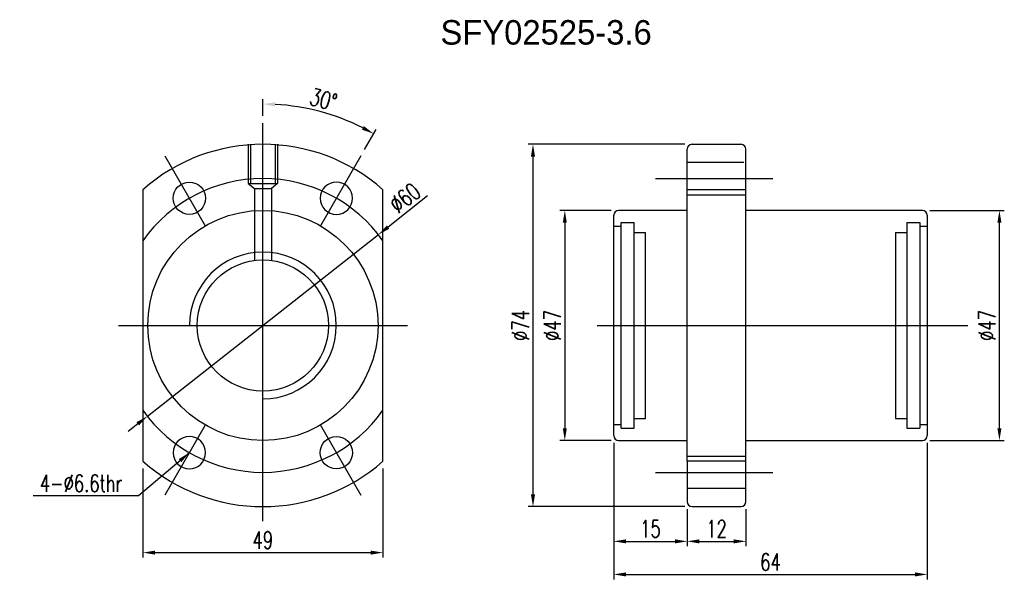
# Model space of a CAD drawing. Extents: x -595 to 1231, y -1825 to 101.
import ezdxf

# ---------------------------------------------------------------- set-up
doc = ezdxf.new("R2010")
doc.units = 0
doc.header["$MEASUREMENT"] = 0
doc.header["$PDMODE"] = 2
doc.linetypes.add('$RECOVER_051013101347-0', pattern=[0])
doc.layers.get('DEFPOINTS').update_dxf_attribs({"linetype": 'CONTINUOUS'})
doc.layers.add('layer 1', color=7, linetype='CONTINUOUS')
doc.styles.add('DIM-7', font='SIMPLEX.shx', dxfattribs={"width": 0.7, "bigfont": 'chineset.shx'})
doc.dimstyles.new('CNS', dxfattribs={"dimtxt": 3.5, "dimasz": 2.5, "dimexe": 1, "dimexo": 1.5, "dimgap": 0.09, "dimtad": 0, "dimdsep": 46, "dimtxsty": 'DIM-7', "dimcen": 0.09, "dimclrd": 1, "dimclre": 1, "dimclrt": 4, "dimadec": 0, "dimazin": 0, "dimtfac": 1, "dimtix": 1, "dimtmove": 2, "dimatfit": 3, "dimfxl": 1, "dimtvp": 0.971429, "dimtolj": 1, "dimarcsym": 0})

# ---------------------------------------------------------------- blocks, each defined once
blk = doc.blocks.new('*D2')
at = {"layer": 'DEFPOINTS', "color": 0, "transparency": 16777216}
for p in [(32.88, 61.79), (21.9, 14.79), (32.88, 14.79)]:
    blk.add_point(p, dxfattribs=at)
at = {"layer": 'layer 1', "lineweight": -2, "transparency": 16777216}
for p, q in [((31.38, 61.79), (20.9, 61.79)), ((21.9, 59.29), (21.9, 17.29)), ((31.38, 14.79), (20.9, 14.79))]:
    blk.add_line(p, q, dxfattribs=at)
at = {"layer": 'layer 1', "transparency": 16777216}
for points in [[(21.48, 59.29), (22.31, 59.29), (21.9, 61.79)], [(21.48, 17.29), (22.31, 17.29), (21.9, 14.79)]]:
    blk.add_solid(points, dxfattribs=at)
at = {"layer": 'layer 1', "transparency": 16777216, "insert": (19.35, 38.29), "char_height": 3.5, "attachment_point": 5, "rotation": 90, "style": 'DIM-7'}
blk.add_mtext('\\A1;%%C47', dxfattribs=at)
blk = doc.blocks.new('*D3')
at = {"layer": 'DEFPOINTS', "color": 0, "transparency": 16777216}
for p in [(31.88, 15.79), (46.88, 2.29), (46.88, -5.8)]:
    blk.add_point(p, dxfattribs=at)
at = {"layer": 'layer 1', "lineweight": -2, "transparency": 16777216}
for p, q in [((31.88, 14.29), (31.88, -6.8)), ((46.88, 0.79), (46.88, -6.8)), ((34.38, -5.8), (44.38, -5.8))]:
    blk.add_line(p, q, dxfattribs=at)
at = {"layer": 'layer 1', "transparency": 16777216}
for points in [[(34.38, -5.39), (34.38, -6.22), (31.88, -5.8)], [(44.38, -5.39), (44.38, -6.22), (46.88, -5.8)]]:
    blk.add_solid(points, dxfattribs=at)
at = {"layer": 'layer 1', "transparency": 16777216, "insert": (39.38, -3.25), "char_height": 3.5, "attachment_point": 5, "style": 'DIM-7'}
blk.add_mtext('\\A1;15', dxfattribs=at)
blk = doc.blocks.new('*D4')
at = {"layer": 'DEFPOINTS', "color": 0, "transparency": 16777216}
for p in [(46.88, 2.29), (58.88, 2.29), (58.88, -5.8)]:
    blk.add_point(p, dxfattribs=at)
at = {"layer": 'layer 1', "lineweight": -2, "transparency": 16777216}
for p, q in [((46.88, 0.79), (46.88, -6.8)), ((58.88, 0.79), (58.88, -6.8)), ((49.38, -5.8), (56.38, -5.8))]:
    blk.add_line(p, q, dxfattribs=at)
at = {"layer": 'layer 1', "transparency": 16777216}
for points in [[(49.38, -5.39), (49.38, -6.22), (46.88, -5.8)], [(56.38, -5.39), (56.38, -6.22), (58.88, -5.8)]]:
    blk.add_solid(points, dxfattribs=at)
at = {"layer": 'layer 1', "transparency": 16777216, "insert": (52.88, -3.25), "char_height": 3.5, "attachment_point": 5, "style": 'DIM-7'}
blk.add_mtext('\\A1;12', dxfattribs=at)
blk = doc.blocks.new('*D5')
at = {"layer": 'DEFPOINTS', "color": 0, "transparency": 16777216}
for p in [(31.88, 15.79), (95.88, 15.79), (95.88, -12.56)]:
    blk.add_point(p, dxfattribs=at)
at = {"layer": 'layer 1', "lineweight": -2, "transparency": 16777216}
for p, q in [((31.88, 14.29), (31.88, -13.56)), ((95.88, 14.29), (95.88, -13.56)), ((34.38, -12.56), (93.38, -12.56))]:
    blk.add_line(p, q, dxfattribs=at)
at = {"layer": 'layer 1', "transparency": 16777216}
for points in [[(34.38, -12.14), (34.38, -12.97), (31.88, -12.56)], [(93.38, -12.14), (93.38, -12.97), (95.88, -12.56)]]:
    blk.add_solid(points, dxfattribs=at)
at = {"layer": 'layer 1', "transparency": 16777216, "insert": (63.88, -10.01), "char_height": 3.5, "attachment_point": 5, "style": 'DIM-7'}
blk.add_mtext('\\A1;64', dxfattribs=at)
blk = doc.blocks.new('*D6')
at = {"layer": 'DEFPOINTS', "color": 0, "transparency": 16777216}
for p in [(94.88, 61.79), (110.61, 61.79), (94.88, 14.79)]:
    blk.add_point(p, dxfattribs=at)
at = {"layer": 'layer 1', "lineweight": -2, "transparency": 16777216}
for p, q in [((96.38, 61.79), (111.61, 61.79)), ((110.61, 17.29), (110.61, 59.29)), ((96.38, 14.79), (111.61, 14.79))]:
    blk.add_line(p, q, dxfattribs=at)
at = {"layer": 'layer 1', "transparency": 16777216}
for points in [[(110.19, 59.29), (111.02, 59.29), (110.61, 61.79)], [(110.19, 17.29), (111.02, 17.29), (110.61, 14.79)]]:
    blk.add_solid(points, dxfattribs=at)
at = {"layer": 'layer 1', "transparency": 16777216, "insert": (108.06, 38.29), "char_height": 3.5, "attachment_point": 5, "rotation": 90, "style": 'DIM-7'}
blk.add_mtext('\\A1;%%C47', dxfattribs=at)
blk = doc.blocks.new('*D7')
at = {"layer": 'DEFPOINTS', "color": 0, "transparency": 16777216}
for p in [(-24.26, 80.79), (-39.73, 79.61), (-19.73, 72.93), (-27.98, 58.64), (-39.73, -3.97)]:
    blk.add_point(p, dxfattribs=at)
at = {"layer": 'layer 1', "lineweight": -2, "transparency": 16777216}
for p, q in [((-39.73, 81.11), (-39.73, 84.51)), ((-18.98, 74.23), (-16.62, 78.32))]:
    blk.add_line(p, q, dxfattribs=at)
blk.add_arc((-39.73, 38.29), 45.22, 63.1679, 86.8321, dxfattribs=at)
at = {"layer": 'layer 1', "transparency": 16777216}
for points in [[(-37.24, 83.03), (-37.22, 83.86), (-39.73, 83.51)], [(-19.12, 79.01), (-19.52, 78.28), (-17.12, 77.45)]]:
    blk.add_solid(points, dxfattribs=at)
at = {"layer": 'layer 1', "transparency": 16777216, "insert": (-27.37, 84.43), "char_height": 3.5, "attachment_point": 5, "rotation": 345, "style": 'DIM-7'}
blk.add_mtext('\\A1;30°', dxfattribs=at)
blk = doc.blocks.new('*D8')
at = {"layer": 'DEFPOINTS', "color": 0, "transparency": 16777216}
for p in [(-64.23, 10.56), (-15.23, 10.56), (-15.23, -8.1)]:
    blk.add_point(p, dxfattribs=at)
at = {"layer": 'layer 1', "lineweight": -2, "transparency": 16777216}
for p, q in [((-64.23, 9.06), (-64.23, -9.1)), ((-15.23, 9.06), (-15.23, -9.1)), ((-61.73, -8.1), (-17.73, -8.1))]:
    blk.add_line(p, q, dxfattribs=at)
at = {"layer": 'layer 1', "transparency": 16777216}
for points in [[(-61.73, -7.69), (-61.73, -8.52), (-64.23, -8.1)], [(-17.73, -7.69), (-17.73, -8.52), (-15.23, -8.1)]]:
    blk.add_solid(points, dxfattribs=at)
at = {"layer": 'layer 1', "transparency": 16777216, "insert": (-39.73, -5.55), "char_height": 3.5, "attachment_point": 5, "style": 'DIM-7'}
blk.add_mtext('\\A1;49', dxfattribs=at)
blk = doc.blocks.new('*D9')
at = {"layer": 'DEFPOINTS', "color": 0, "transparency": 16777216}
for p in [(-16.15, 56.84), (-63.31, 19.75)]:
    blk.add_point(p, dxfattribs=at)
at = {"layer": 'layer 1', "lineweight": -2, "transparency": 16777216}
for p, q in [((-6.1, 64.74), (-14.18, 58.38)), ((-63.31, 19.75), (-16.15, 56.84)), ((-65.28, 18.2), (-67.24, 16.66))]:
    blk.add_line(p, q, dxfattribs=at)
at = {"layer": 'layer 1', "transparency": 16777216}
for points in [[(-14.44, 58.71), (-13.93, 58.05), (-16.15, 56.84)], [(-65.54, 18.53), (-65.02, 17.87), (-63.31, 19.75)]]:
    blk.add_solid(points, dxfattribs=at)
at = {"layer": 'layer 1', "transparency": 16777216, "insert": (-10.74, 64.34), "char_height": 3.5, "attachment_point": 5, "rotation": 38.1813, "style": 'DIM-7'}
blk.add_mtext('\\A1;∅60', dxfattribs=at)
blk = doc.blocks.new('*D10')
at = {"layer": 'DEFPOINTS', "color": 0, "transparency": 16777216}
for p in [(47.88, 75.29), (15.4, 1.29), (47.88, 1.29)]:
    blk.add_point(p, dxfattribs=at)
at = {"layer": 'layer 1', "lineweight": -2, "transparency": 16777216}
for p, q in [((46.38, 75.29), (14.4, 75.29)), ((15.4, 72.79), (15.4, 3.79)), ((46.38, 1.29), (14.4, 1.29))]:
    blk.add_line(p, q, dxfattribs=at)
at = {"layer": 'layer 1', "transparency": 16777216}
for points in [[(14.98, 72.79), (15.82, 72.79), (15.4, 75.29)], [(14.98, 3.79), (15.82, 3.79), (15.4, 1.29)]]:
    blk.add_solid(points, dxfattribs=at)
at = {"layer": 'layer 1', "transparency": 16777216, "insert": (12.85, 38.29), "char_height": 3.5, "attachment_point": 5, "rotation": 90, "style": 'DIM-7'}
blk.add_mtext('\\A1;%%C74', dxfattribs=at)

msp = doc.modelspace()

# ---------------------------------------------------------------- linework, layer by layer
at = {"layer": 'layer 1', "ltscale": 5}
for p, q in [((-39.731, -1.709), (-39.731, 79.609)), ((-42.731, 75.291), (-42.731, 67.291)), ((-42.231, 75.291), (-42.231, 67.291)), ((-37.231, 75.291), (-37.231, 67.291)), ((-36.731, 75.291), (-36.731, 67.291)), ((58.411, 71.591), (46.876, 71.591)), ((-42.731, 67.291), (-41.472, 66.291)), ((-42.731, 67.291), (-36.731, 67.291)), ((40.376, 68.291), (64.376, 68.291)), ((-41.472, 66.291), (-37.989, 66.291)), ((-41.472, 66.291), (-41.472, 51.577)), ((-37.989, 66.291), (-37.989, 51.577)), ((46.876, 64.991), (58.876, 64.991)), ((31.876, 58.541), (33.376, 58.541)), ((33.376, 17.291), (33.376, 59.291)), ((33.376, 59.291), (36.026, 59.291)), ((36.026, 17.291), (36.026, 59.291)), ((91.726, 59.291), (91.726, 17.291)), ((91.726, 59.291), (94.376, 59.291)), ((94.376, 59.291), (94.376, 17.291)), ((94.376, 58.541), (95.876, 58.541)), ((36.026, 57.291), (38.376, 57.291)), ((38.376, 19.291), (38.376, 57.291)), ((89.376, 57.291), (89.376, 19.291)), ((89.376, 57.291), (91.726, 57.291)), ((-69.231, 38.291), (-10.231, 38.291)), ((28.5, 38.291), (104.129, 38.291)), ((36.026, 19.291), (38.376, 19.291)), ((89.376, 19.291), (91.726, 19.291)), ((31.876, 18.041), (33.376, 18.041)), ((33.376, 17.291), (36.026, 17.291)), ((91.726, 17.291), (94.376, 17.291)), ((94.376, 18.041), (95.876, 18.041)), ((46.876, 11.591), (58.876, 11.591)), ((40.376, 8.291), (64.376, 8.291)), ((58.876, 4.991), (46.876, 4.991))]:
    msp.add_line(p, q, dxfattribs=at)
at = {"layer": 'layer 1', "linetype": 'Continuous'}
for p, q in [((47.876, 75.291), (57.876, 75.291)), ((46.876, 66.017), (46.876, 74.291)), ((58.876, 2.291), (58.876, 74.291)), ((-64.231, 66.017), (-64.231, 10.565)), ((-15.231, 10.565), (-15.231, 66.017)), ((58.876, 66.017), (46.876, 66.017)), ((46.876, 10.565), (46.876, 66.017)), ((31.876, 15.791), (31.876, 60.791)), ((46.876, 61.791), (32.876, 61.791)), ((94.876, 61.791), (58.876, 61.791)), ((95.876, 60.791), (95.876, 15.791)), ((32.876, 14.791), (46.876, 14.791)), ((58.876, 14.791), (94.876, 14.791)), ((46.876, 10.565), (46.876, 2.291)), ((58.876, 10.565), (46.876, 10.565)), ((47.876, 1.291), (57.876, 1.291))]:
    msp.add_line(p, q, dxfattribs=at)
at = {"layer": 'layer 1', "ltscale": 2}
for p, q in [((-59.731, 72.932), (-51.481, 58.643)), ((-19.731, 72.932), (-27.981, 58.643)), ((-51.481, 17.94), (-59.731, 3.65)), ((-27.981, 17.94), (-19.731, 3.65))]:
    msp.add_line(p, q, dxfattribs=at)
at = {"layer": 'layer 1', "linetype": '$RECOVER_051013101347-0'}
msp.add_line((-36.731, 67.291), (-37.989, 66.291), dxfattribs=at)
at = {"layer": 'layer 1', "linetype": 'Continuous'}
for centre, radius in [((-54.731, 64.272), 3.3), ((-39.731, 38.291), 23.5), ((-39.731, 38.291), 13.392), ((-24.731, 12.31), 3.3)]:
    msp.add_circle(centre, radius, dxfattribs=at)
at = {"layer": 'layer 1', "linetype": 'Continuous', "extrusion": (0, 0, -1)}
for centre in [(24.731, 64.272), (54.731, 12.31)]:
    msp.add_circle(centre, 3.3, dxfattribs=at)
at = {"layer": 'layer 1', "linetype": 'Continuous'}
for centre, radius, start, end in [((-39.731, 38.291), 37, 48.53502, 131.46498), ((47.876, 74.291), 1, 90, 180), ((57.876, 74.291), 1, 0, 90), ((32.876, 60.791), 1, 90, 180), ((94.876, 60.791), 1, 0, 90), ((32.876, 15.791), 1, 180, 270), ((94.876, 15.791), 1, 270, 0), ((-39.731, 38.291), 37, 228.53502, 311.46498), ((47.876, 2.291), 1, 180, 270), ((57.876, 2.291), 1, 270, 0)]:
    msp.add_arc(centre, radius, start, end, dxfattribs=at)
at = {"layer": 'layer 1', "ltscale": 5}
for start, end in [(35.24751, 144.75249), (215.24751, 324.75249)]:
    msp.add_arc((-39.731, 38.291), 30, start, end, dxfattribs=at)
at = {"layer": 'layer 1'}
msp.add_arc((-39.731, 38.291), 14.985, 270, 180, dxfattribs=at)

# ---------------------------------------------------------------- texts
msp.add_text('SFY02525-3.6', height=5, dxfattribs=at).set_placement((-3.479, 95.653))
at = {"layer": 'layer 1', "insert": (-68.439, 4.294), "char_height": 3.5, "width": 35.3632, "attachment_point": 9, "style": 'DIM-7'}
msp.add_mtext('\\A1;4-%%C6.6thr', dxfattribs=at)

# ---------------------------------------------------------------- dimensions: what is measured, and where the dimension line sits
at = {"layer": 'layer 1'}
dim = msp.add_angular_dim_2l(base=(-24.264, 80.785), line1=((-39.731, -3.971), (-39.731, 79.609)), line2=((-19.731, 72.932), (-27.981, 58.643)), dimstyle='CNS', override={"dimgap": 0.8, "dimtad": 1, "dimclrd": 256, "dimclre": 256, "dimclrt": 256, "dimadec": 2, "dimazin": 2, "dimtmove": 1, "dimatfit": 0}, dxfattribs=at)
dim.commit()
dim.dimension.update_dxf_attribs({"geometry": '*D7', "text_midpoint": (-27.367, 84.435)})
for base, p1, p2, picture, middle in [((15.401, 1.291), (47.876, 75.291), (47.876, 1.291), '*D10', (12.851, 38.291)), ((21.895, 14.791), (32.876, 61.791), (32.876, 14.791), '*D2', (19.345, 38.291)), ((110.607, 61.791), (94.876, 14.791), (94.876, 61.791), '*D6', (108.057, 38.291))]:
    dim = msp.add_linear_dim(base=base, p1=p1, p2=p2, angle=90, text='%%C<>', dimstyle='CNS', override={"dimgap": 0.8, "dimtad": 1, "dimclrd": 256, "dimclre": 256, "dimclrt": 256, "dimadec": 2, "dimazin": 2, "dimtmove": 1, "dimatfit": 0}, dxfattribs=at)
    dim.commit()
    dim.dimension.update_dxf_attribs({"geometry": picture, "text_midpoint": middle})
dim = msp.add_diameter_dim_2p(p1=(-63.312, 19.747), p2=(-16.149, 56.836), dimstyle='CNS', override={"dimgap": 0.8, "dimtad": 1, "dimclrd": 256, "dimclre": 256, "dimclrt": 256, "dimadec": 2, "dimazin": 2, "dimtmove": 1, "dimatfit": 0}, dxfattribs=at)
dim.commit()
dim.dimension.update_dxf_attribs({"geometry": '*D9', "text_midpoint": (-10.736, 64.337)})
for base, p1, p2, picture, middle in [((46.876, -5.803), (31.876, 15.791), (46.876, 2.291), '*D3', (39.376, -3.253)), ((95.876, -12.557), (31.876, 15.791), (95.876, 15.791), '*D5', (63.876, -10.007)), ((-15.231, -8.103), (-64.231, 10.565), (-15.231, 10.565), '*D8', (-39.731, -5.553))]:
    dim = msp.add_linear_dim(base=base, p1=p1, p2=p2, dimstyle='CNS', override={"dimgap": 0.8, "dimtad": 1, "dimclrd": 256, "dimclre": 256, "dimclrt": 256, "dimadec": 2, "dimazin": 2, "dimtmove": 1, "dimatfit": 0}, dxfattribs=at)
    dim.commit()
    dim.dimension.update_dxf_attribs({"geometry": picture, "text_midpoint": middle})
dim = msp.add_linear_dim(base=(58.876, -5.803), p1=(46.876, 2.291), p2=(58.876, 2.291), dimstyle='CNS', override={"dimgap": 0.8, "dimtad": 1, "dimclrd": 256, "dimclre": 256, "dimclrt": 256, "dimadec": 2, "dimazin": 2, "dimtmove": 1, "dimatfit": 0}, dxfattribs=at)
dim.commit()
dim.dimension.update_dxf_attribs({"geometry": '*D4', "text_midpoint": (52.876, -5.803), "dimtype": 160})

# ---------------------------------------------------------------- leaders
at = {"layer": 'layer 1', "annotation_type": 0, "has_hookline": 1, "hookline_direction": 1, "text_width": 18.2}
msp.add_leader([(-54.731, 12.31), (-65.139, 3.494), (-67.639, 3.494)], dimstyle='CNS', override={"dimgap": 0.8, "dimtad": 1, "dimclrd": 256, "dimclre": 256, "dimclrt": 256, "dimadec": 2, "dimazin": 2, "dimtmove": 1, "dimatfit": 0}, dxfattribs=at)

doc.saveas('drawing.dxf')
